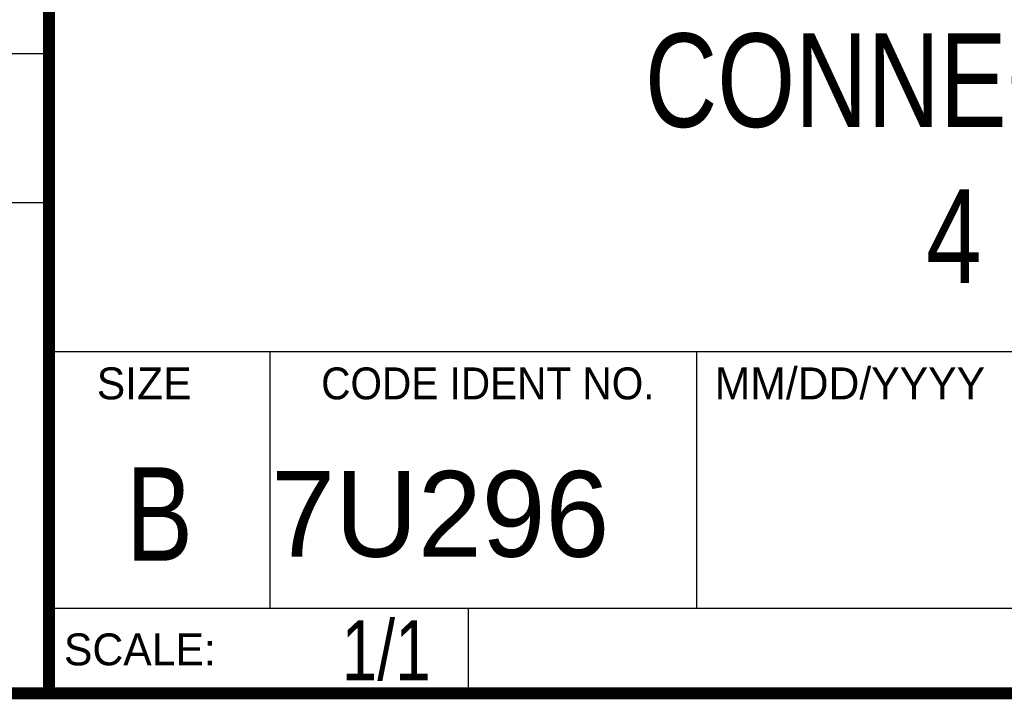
# Model space of a CAD drawing. Header units: inches. Extents: x 0.2 to 16.8, y 0.1 to 10.8.
# Tile 4 of 10: x 13 to 14.7, y 0.2 to 1.4. Entities that reach past the tile are written whole.
import ezdxf
from ezdxf.enums import TextEntityAlignment as Align

# ---------------------------------------------------------------- set-up
doc = ezdxf.new("R2010")
doc.units = ezdxf.units.IN
doc.header["$LTSCALE"] = 0.935
doc.header["$MEASUREMENT"] = 0
doc.layers.get('0').update_dxf_attribs({"linetype": 'CONTINUOUS'})
doc.styles.get("Standard").update_dxf_attribs({"font": 'txt', "width": 0.8})

msp = doc.modelspace()

# ---------------------------------------------------------------- linework, layer by layer
at = {"color": 2, "linetype": 'CONTINUOUS'}
for p, q in [((13.0652, 1.9695), (13.0652, 0.2605)), ((13.0652, 1.9695), (13.0652, 0.2605)), ((11.482, 1.3265), (13.0653, 1.3265)), ((13.0653, 1.0776), (11.482, 1.0776)), ((13.0652, 0.8295), (16.745, 0.8295)), ((13.0652, 0.8295), (16.745, 0.8295)), ((13.434, 0.8295), (13.434, 0.4005)), ((13.434, 0.8295), (13.434, 0.4005)), ((14.146, 0.8295), (14.146, 0.4005)), ((14.146, 0.8295), (14.146, 0.4005)), ((13.0652, 0.4005), (16.745, 0.4005)), ((13.0652, 0.4005), (16.745, 0.4005)), ((13.765, 0.4005), (13.765, 0.2605)), ((13.765, 0.4005), (13.765, 0.2605)), ((13.0652, 0.2605), (16.745, 0.2605)), ((13.0652, 0.2605), (16.745, 0.2605))]:
    msp.add_line(p, q, dxfattribs=at)
at = {"color": 7, "linetype": 'CONTINUOUS', "const_width": 0.02}
for points in [[(13.0653, 1.9707), (13.0653, 0.2586)], [(0.25, 0.2586), (16.75, 0.2586)]]:
    msp.add_lwpolyline(points, dxfattribs=at)

# ---------------------------------------------------------------- texts
at = {"color": 2, "linetype": 'CONTINUOUS'}
for s, p in [('MM/DD/YYYY', (14.1765, 0.7494)), ('SIZE', (13.1451, 0.7494)), ('SCALE:', (13.0904, 0.3053))]:
    msp.add_text(s, height=0.05325, dxfattribs=at).set_placement(p)
at = {"color": 2, "linetype": 'CONTINUOUS', "width": 0.95}
msp.add_text('CODE IDENT NO.', height=0.053254, dxfattribs=at).set_placement((13.7978, 0.7494), align=Align.CENTER)
at = {"color": 7, "linetype": 'CONTINUOUS', "width": 0.8}
msp.add_text('B', height=0.1562, dxfattribs=at).set_placement((13.2497, 0.4798), align=Align.CENTER)
at = {"color": 7, "linetype": 'CONTINUOUS'}
msp.add_text('7U296', height=0.14316, dxfattribs=at).set_placement((13.4363, 0.4866))
at = {"color": 7, "linetype": 'CONTINUOUS', "width": 0.8}
msp.add_text('1/1', height=0.1, dxfattribs=at).set_placement((13.7025, 0.2805), align=Align.RIGHT)
msp.add_text('1/1', height=0.1, dxfattribs=at).set_placement((13.7025, 0.2805), align=Align.RIGHT)
at = {"color": 7, "linetype": 'CONTINUOUS', "insert": (14.9051, 1.3603), "char_height": 0.15625, "width": 1.875, "attachment_point": 2}
msp.add_mtext('CONNECTOR BLOCK\\P4 POS ST', dxfattribs=at)

doc.saveas('drawing.dxf')
